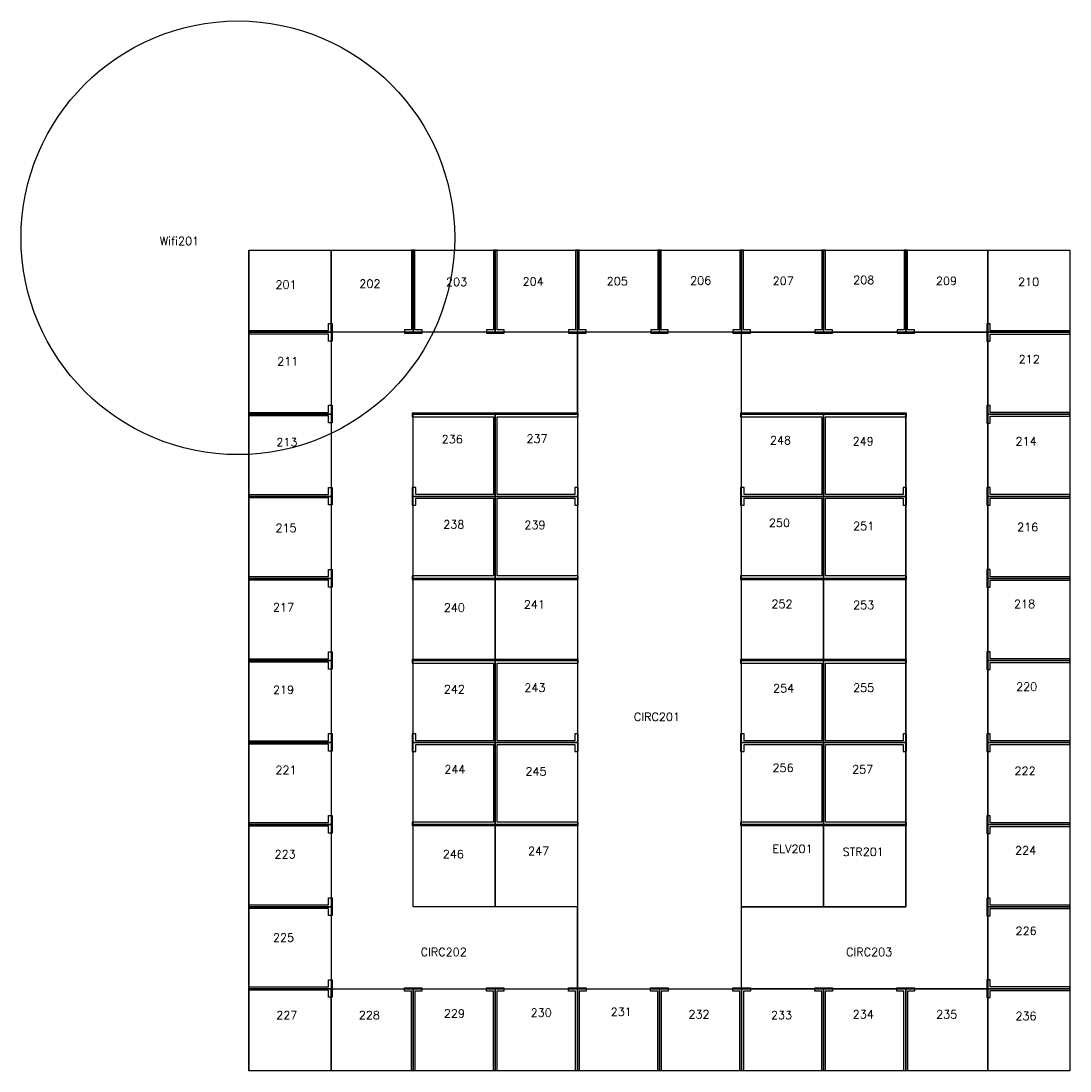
# Model space of a CAD drawing. Header units: millimetres. Extents: x -19427 to 70000, y 0 to 89527.
import ezdxf

# ---------------------------------------------------------------- set-up
doc = ezdxf.new("R2010")
doc.units = ezdxf.units.MM
for name, color, linetype in [('OUTLINE', 1, 'Continuous'), ('UNITLABELS', 122, 'Continuous'), ('UNITS', 5, 'Continuous'), ('WALLS', 7, 'Continuous'), ('ZONELABELS', 7, 'Continuous'), ('ZONES', 255, 'Continuous')]:
    doc.layers.add(name, color=color, linetype=linetype)
doc.styles.add('Annotative', font='romans.shx')

msp = doc.modelspace()

# ---------------------------------------------------------------- linework, layer by layer
at = {"layer": 'OUTLINE'}
msp.add_lwpolyline([(0, 0), (0, 70000), (70000, 70000), (70000, 0)], close=True, dxfattribs=at)
at = {"layer": 'UNITS'}
for points in [[(10, 62992), (10, 69990), (7008, 69990), (7008, 62992)], [(7008, 62992), (7008, 69990), (14006, 69990), (14006, 62992)], [(14006, 62992), (14006, 69990), (21004, 69990), (21004, 62992)], [(21004, 62992), (21004, 69990), (28002, 69990), (28002, 62992)], [(28002, 62992), (28002, 69990), (35000, 69990), (35000, 62992)], [(35000, 62992), (35000, 69990), (41998, 69990), (41998, 62992)], [(41998, 62992), (41998, 69990), (48996, 69990), (48996, 62992)], [(48996, 62992), (48996, 69990), (55994, 69990), (55994, 62992)], [(55994, 62992), (55994, 69990), (62992, 69990), (62992, 62992)], [(62992, 62992), (62992, 69990), (69990, 69990), (69990, 62992)], [(10, 55994), (10, 62992), (7008, 62992), (7008, 55994)], [(28002, 62992), (21004, 62992), (14006, 62992), (7008, 62992), (7008, 55994), (7008, 48996), (7008, 41998), (7008, 35000), (7008, 28002), (7008, 21004), (7008, 14006), (7008, 7008), (14006, 7008), (21004, 7008), (28002, 7008), (28002, 14006), (21004, 14006), (14006, 14006), (14006, 21004), (14006, 28002), (14006, 35000), (14006, 41998), (14006, 48996), (14006, 55994), (21004, 55994), (28002, 55994)], [(28002, 62992), (28002, 55994), (28002, 48996), (28002, 41998), (28002, 35000), (28002, 28002), (28002, 21004), (28002, 14006), (28002, 7008), (35000, 7008), (41998, 7008), (41998, 14006), (41998, 21004), (41998, 28002), (41998, 35000), (41998, 41998), (41998, 48996), (41998, 55994), (41998, 62992), (35000, 62992)], [(41998, 62992), (48996, 62992), (55994, 62992), (62992, 62992), (62992, 55994), (62992, 48996), (62992, 41998), (62992, 35000), (62992, 28002), (62992, 21004), (62992, 14006), (62992, 7008), (55994, 7008), (48996, 7008), (41998, 7008), (41998, 14006), (48996, 14006), (55994, 14006), (55994, 21004), (55994, 28002), (55994, 35000), (55994, 41998), (55994, 48996), (55994, 55994), (48996, 55994), (41998, 55994)], [(62992, 55994), (62992, 62992), (69990, 62992), (69990, 55994)], [(10, 48996), (10, 55994), (7008, 55994), (7008, 48996)], [(14006, 48996), (14006, 55994), (21004, 55994), (21004, 48996)], [(21004, 48996), (21004, 55994), (28002, 55994), (28002, 48996)], [(41998, 48996), (41998, 55994), (48996, 55994), (48996, 48996)], [(48996, 48996), (48996, 55994), (55994, 55994), (55994, 48996)], [(62992, 48996), (62992, 55994), (69990, 55994), (69990, 48996)], [(10, 41998), (10, 48996), (7008, 48996), (7008, 41998)], [(14006, 41998), (14006, 48996), (21004, 48996), (21004, 41998)], [(21004, 41998), (21004, 48996), (28002, 48996), (28002, 41998)], [(41998, 41998), (41998, 48996), (48996, 48996), (48996, 41998)], [(48996, 41998), (48996, 48996), (55994, 48996), (55994, 41998)], [(62992, 41998), (62992, 48996), (69990, 48996), (69990, 41998)], [(10, 35000), (10, 41998), (7008, 41998), (7008, 35000)], [(14006, 35000), (14006, 41998), (21004, 41998), (21004, 35000)], [(21004, 35000), (21004, 41998), (28002, 41998), (28002, 35000)], [(41998, 35000), (41998, 41998), (48996, 41998), (48996, 35000)], [(48996, 35000), (48996, 41998), (55994, 41998), (55994, 35000)], [(62992, 35000), (62992, 41998), (69990, 41998), (69990, 35000)], [(10, 28002), (10, 35000), (7008, 35000), (7008, 28002)], [(14006, 28002), (14006, 35000), (21004, 35000), (21004, 28002)], [(21004, 28002), (21004, 35000), (28002, 35000), (28002, 28002)], [(41998, 28002), (41998, 35000), (48996, 35000), (48996, 28002)], [(48996, 28002), (48996, 35000), (55994, 35000), (55994, 28002)], [(62992, 28002), (62992, 35000), (69990, 35000), (69990, 28002)], [(10, 21004), (10, 28002), (7008, 28002), (7008, 21004)], [(14006, 21004), (14006, 28002), (21004, 28002), (21004, 21004)], [(21004, 21004), (21004, 28002), (28002, 28002), (28002, 21004)], [(41998, 21004), (41998, 28002), (48996, 28002), (48996, 21004)], [(48996, 21004), (48996, 28002), (55994, 28002), (55994, 21004)], [(62992, 21004), (62992, 28002), (69990, 28002), (69990, 21004)], [(10, 14006), (10, 21004), (7008, 21004), (7008, 14006)], [(14006, 14006), (14006, 21004), (21004, 21004), (21004, 14006)], [(21004, 14006), (21004, 21004), (28002, 21004), (28002, 14006)], [(41998, 14006), (41998, 21004), (48996, 21004), (48996, 14006)], [(48996, 14006), (48996, 21004), (55994, 21004), (55994, 14006)], [(62992, 14006), (62992, 21004), (69990, 21004), (69990, 14006)], [(10, 7008), (10, 14006), (7008, 14006), (7008, 7008)], [(62992, 7008), (62992, 14006), (69990, 14006), (69990, 7008)], [(10, 10), (10, 7008), (7008, 7008), (7008, 10)], [(7008, 10), (7008, 7008), (14006, 7008), (14006, 10)], [(14006, 10), (14006, 7008), (21004, 7008), (21004, 10)], [(21004, 10), (21004, 7008), (28002, 7008), (28002, 10)], [(28002, 10), (28002, 7008), (35000, 7008), (35000, 10)], [(35000, 10), (35000, 7008), (41998, 7008), (41998, 10)], [(41998, 10), (41998, 7008), (48996, 7008), (48996, 10)], [(48996, 10), (48996, 7008), (55994, 7008), (55994, 10)], [(55994, 10), (55994, 7008), (62992, 7008), (62992, 10)], [(62992, 10), (62992, 7008), (69990, 7008), (69990, 10)]]:
    msp.add_lwpolyline(points, close=True, dxfattribs=at)
at = {"layer": 'WALLS'}
for points in [[(13861, 69980), (13861, 63200), (13261, 63200), (13261, 62900), (14761, 62900), (14761, 63200), (14161, 63200), (14161, 69980)], [(20852, 69980), (20852, 63200), (20252, 63200), (20252, 62900), (21752, 62900), (21752, 63200), (21152, 63200), (21152, 69980)], [(27855, 69980), (27855, 63200), (27255, 63200), (27255, 62900), (28755, 62900), (28755, 63200), (28155, 63200), (28155, 69980)], [(34857, 69980), (34857, 63200), (34257, 63200), (34257, 62900), (35757, 62900), (35757, 63200), (35157, 63200), (35157, 69980)], [(41862, 69980), (41862, 63200), (41262, 63200), (41262, 62900), (42762, 62900), (42762, 63200), (42162, 63200), (42162, 69980)], [(48850, 69980), (48850, 63200), (48250, 63200), (48250, 62900), (49750, 62900), (49750, 63200), (49150, 63200), (49150, 69980)], [(55853, 69980), (55853, 63200), (55253, 63200), (55253, 62900), (56753, 62900), (56753, 63200), (56153, 63200), (56153, 69980)], [(20, 63136), (6800, 63136), (6800, 63736), (7100, 63736), (7100, 62236), (6800, 62236), (6800, 62836), (20, 62836)], [(69980, 63117), (63200, 63117), (63200, 63717), (62900, 63717), (62900, 62217), (63200, 62217), (63200, 62817), (69980, 62817)], [(20, 56160), (6800, 56160), (6800, 56760), (7100, 56760), (7100, 55260), (6800, 55260), (6800, 55860), (20, 55860)], [(69980, 56141), (63200, 56141), (63200, 56741), (62900, 56741), (62900, 55241), (63200, 55241), (63200, 55841), (69980, 55841)], [(20854, 48847), (20854, 42217), (13924, 42217), (13924, 41917), (28084, 41917), (28084, 42217), (21154, 42217), (21154, 48847), (27784, 48847), (27784, 48247), (28084, 48247), (28084, 49747), (27784, 49747), (27784, 49147), (21154, 49147), (21154, 55777), (28084, 55777), (28084, 56077), (13924, 56077), (13924, 55777), (20854, 55777), (20854, 49147), (14224, 49147), (14224, 49747), (13924, 49747), (13924, 48247), (14224, 48247), (14224, 48847)], [(48846, 48847), (48846, 42217), (41916, 42217), (41916, 41917), (56076, 41917), (56076, 42217), (49146, 42217), (49146, 48847), (55776, 48847), (55776, 48247), (56076, 48247), (56076, 49747), (55776, 49747), (55776, 49147), (49146, 49147), (49146, 55777), (56076, 55777), (56076, 56077), (41916, 56077), (41916, 55777), (48846, 55777), (48846, 49147), (42216, 49147), (42216, 49747), (41916, 49747), (41916, 48247), (42216, 48247), (42216, 48847)], [(20, 49160), (6800, 49160), (6800, 49760), (7100, 49760), (7100, 48260), (6800, 48260), (6800, 48860), (20, 48860)], [(69980, 49141), (63200, 49141), (63200, 49741), (62900, 49741), (62900, 48241), (63200, 48241), (63200, 48841), (69980, 48841)], [(20, 42164), (6800, 42164), (6800, 42764), (7100, 42764), (7100, 41264), (6800, 41264), (6800, 41864), (20, 41864)], [(69980, 42146), (63200, 42146), (63200, 42746), (62900, 42746), (62900, 41246), (63200, 41246), (63200, 41846), (69980, 41846)], [(20, 35151), (6800, 35151), (6800, 35751), (7100, 35751), (7100, 34251), (6800, 34251), (6800, 34851), (20, 34851)], [(20854, 27852), (20854, 21222), (13924, 21222), (13924, 20922), (28084, 20922), (28084, 21222), (21154, 21222), (21154, 27852), (27784, 27852), (27784, 27252), (28084, 27252), (28084, 28752), (27784, 28752), (27784, 28152), (21154, 28152), (21154, 34782), (28084, 34782), (28084, 35082), (13924, 35082), (13924, 34782), (20854, 34782), (20854, 28152), (14224, 28152), (14224, 28752), (13924, 28752), (13924, 27252), (14224, 27252), (14224, 27852)], [(48846, 27852), (48846, 21222), (41916, 21222), (41916, 20922), (56076, 20922), (56076, 21222), (49146, 21222), (49146, 27852), (55776, 27852), (55776, 27252), (56076, 27252), (56076, 28752), (55776, 28752), (55776, 28152), (49146, 28152), (49146, 34782), (56076, 34782), (56076, 35082), (41916, 35082), (41916, 34782), (48846, 34782), (48846, 28152), (42216, 28152), (42216, 28752), (41916, 28752), (41916, 27252), (42216, 27252), (42216, 27852)], [(69980, 35132), (63200, 35132), (63200, 35732), (62900, 35732), (62900, 34232), (63200, 34232), (63200, 34832), (69980, 34832)], [(20, 28163), (6800, 28163), (6800, 28763), (7100, 28763), (7100, 27263), (6800, 27263), (6800, 27863), (20, 27863)], [(69980, 28145), (63200, 28145), (63200, 28745), (62900, 28745), (62900, 27245), (63200, 27245), (63200, 27845), (69980, 27845)], [(20, 21175), (6800, 21175), (6800, 21775), (7100, 21775), (7100, 20275), (6800, 20275), (6800, 20875), (20, 20875)], [(69980, 21156), (63200, 21156), (63200, 21756), (62900, 21756), (62900, 20256), (63200, 20256), (63200, 20856), (69980, 20856)], [(20, 14161), (6800, 14161), (6800, 14761), (7100, 14761), (7100, 13261), (6800, 13261), (6800, 13861), (20, 13861)], [(69980, 14143), (63200, 14143), (63200, 14743), (62900, 14743), (62900, 13243), (63200, 13243), (63200, 13843), (69980, 13843)], [(20, 7182), (6800, 7182), (6800, 7782), (7100, 7782), (7100, 6282), (6800, 6282), (6800, 6882), (20, 6882)], [(69980, 7163), (63200, 7163), (63200, 7763), (62900, 7763), (62900, 6263), (63200, 6263), (63200, 6863), (69980, 6863)], [(13853, 20), (13853, 6800), (13253, 6800), (13253, 7100), (14753, 7100), (14753, 6800), (14153, 6800), (14153, 20)], [(20844, 20), (20844, 6800), (20244, 6800), (20244, 7100), (21744, 7100), (21744, 6800), (21144, 6800), (21144, 20)], [(27847, 20), (27847, 6800), (27247, 6800), (27247, 7100), (28747, 7100), (28747, 6800), (28147, 6800), (28147, 20)], [(34849, 20), (34849, 6800), (34249, 6800), (34249, 7100), (35749, 7100), (35749, 6800), (35149, 6800), (35149, 20)], [(41853, 20), (41853, 6800), (41253, 6800), (41253, 7100), (42753, 7100), (42753, 6800), (42153, 6800), (42153, 20)], [(48842, 20), (48842, 6800), (48242, 6800), (48242, 7100), (49742, 7100), (49742, 6800), (49142, 6800), (49142, 20)], [(55845, 20), (55845, 6800), (55245, 6800), (55245, 7100), (56745, 7100), (56745, 6800), (56145, 6800), (56145, 20)]]:
    msp.add_lwpolyline(points, close=True, dxfattribs=at)
at = {"layer": 'ZONES'}
msp.add_circle((-939, 71039), 18488, dxfattribs=at)

# ---------------------------------------------------------------- texts
at = {"layer": 'UNITLABELS', "style": 'Annotative'}
for s, p in [('201', (2267, 66693)), ('202', (9416, 66772)), ('203', (16803, 66931)), ('204', (23336, 66965)), ('205', (30504, 66992)), ('206', (37617, 67045)), ('207', (44649, 67018)), ('208', (51517, 67099)), ('209', (58572, 67018)), ('210', (65573, 66937)), ('212', (65626, 60339)), ('211', (2407, 60159)), ('213', (2336, 53266)), ('236', (16437, 53518)), ('237', (23664, 53562)), ('248', (44420, 53428)), ('249', (51468, 53339)), ('214', (65361, 53344)), ('215', (2266, 45951)), ('238', (16571, 46252)), ('239', (23485, 46207)), ('250', (44331, 46385)), ('251', (51513, 46118)), ('216', (65494, 46025)), ('217', (2054, 39192)), ('240', (16615, 39157)), ('241', (23440, 39424)), ('252', (44554, 39471)), ('253', (51512, 39382)), ('218', (65228, 39470)), ('220', (65405, 32418)), ('219', (2053, 32148)), ('242', (16616, 32200)), ('243', (23485, 32333)), ('254', (44687, 32286)), ('255', (51512, 32331)), ('CIRC201', (32823, 29847)), ('221', (2264, 25315)), ('244', (16660, 25369)), ('256', (44641, 25502)), ('257', (51421, 25368)), ('245', (23574, 25191)), ('222', (65272, 25242)), ('223', (2193, 18132)), ('246', (16526, 18142)), ('247', (23797, 18409)), ('ELV201', (44638, 18591)), ('STR201', (50619, 18340)), ('224', (65316, 18460)), ('225', (2052, 11025)), ('226', (65361, 11598)), ('CIRC202', (14644, 9793)), ('CIRC203', (50912, 9793)), ('231', (30845, 4694)), ('227', (2334, 4414)), ('228', (9373, 4414)), ('229', (16622, 4555)), ('230', (24018, 4624)), ('232', (37468, 4483)), ('233', (44506, 4412)), ('234', (51474, 4483)), ('235', (58592, 4478)), ('236', (65349, 4337))]:
    msp.add_text(s, height=700, dxfattribs=at).set_placement(p)
at = {"layer": 'ZONELABELS', "style": 'Annotative'}
msp.add_text('Wifi201', height=700, dxfattribs=at).set_placement((-7600, 70424))

doc.saveas('drawing.dxf')
